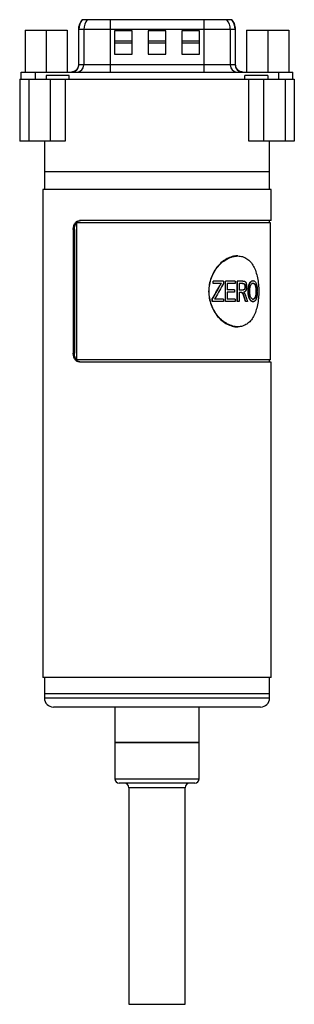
# Model space of a CAD drawing. Header units: inches. Extents: x 3.16 to 12.52, y 1.38 to 9.55.
# Tile 1 of 7: x 3.16 to 3.77, y 3.47 to 5.66. Entities that reach past the tile are written whole.
import ezdxf

# ---------------------------------------------------------------- set-up
doc = ezdxf.new("R2010")
doc.units = ezdxf.units.IN
doc.header["$MEASUREMENT"] = 0

msp = doc.modelspace()

# ---------------------------------------------------------------- linework, layer by layer
at = {"color": 7, "linetype": 'Continuous', "lineweight": 25}
for p, q in [((3.298, 5.661), (3.2972, 5.661)), ((3.309, 5.661), (3.298, 5.661)), ((3.3598, 5.661), (3.309, 5.661)), ((3.3598, 5.661), (3.3598, 5.6399)), ((3.5681, 5.661), (3.3598, 5.661)), ((3.5681, 5.661), (3.5681, 5.6399)), ((3.6189, 5.661), (3.5681, 5.661)), ((3.6299, 5.661), (3.6189, 5.661)), ((3.6307, 5.661), (3.6299, 5.661)), ((3.1711, 5.6384), (3.1711, 5.5449)), ((3.1711, 5.6384), (3.2179, 5.6384)), ((3.2179, 5.6384), (3.2179, 5.5449)), ((3.2179, 5.6384), (3.2646, 5.6384)), ((3.2646, 5.6384), (3.2646, 5.5449)), ((3.2893, 5.6399), (3.2893, 5.5606)), ((3.2902, 5.6399), (3.2893, 5.6399)), ((3.3012, 5.6399), (3.2902, 5.6399)), ((3.2902, 5.5606), (3.2902, 5.6399)), ((3.3012, 5.6399), (3.3012, 5.5606)), ((3.3598, 5.6399), (3.3012, 5.6399)), ((3.5681, 5.6399), (3.3598, 5.6399)), ((3.3598, 5.6399), (3.3598, 5.5606)), ((3.4088, 5.6369), (3.3694, 5.6369)), ((3.3694, 5.6369), (3.3694, 5.5846)), ((3.4088, 5.5846), (3.4088, 5.6369)), ((3.4836, 5.6369), (3.4442, 5.6369)), ((3.4442, 5.6369), (3.4442, 5.5846)), ((3.4836, 5.5846), (3.4836, 5.6369)), ((3.5584, 5.6369), (3.519, 5.6369)), ((3.519, 5.6369), (3.519, 5.5846)), ((3.5584, 5.5846), (3.5584, 5.6369)), ((3.5681, 5.6399), (3.5681, 5.5606)), ((3.6266, 5.6399), (3.5681, 5.6399)), ((3.6266, 5.6399), (3.6266, 5.5606)), ((3.6376, 5.6399), (3.6266, 5.6399)), ((3.6376, 5.6399), (3.6376, 5.5606)), ((3.6385, 5.6399), (3.6376, 5.6399)), ((3.6385, 5.5606), (3.6385, 5.6399)), ((3.6631, 5.6384), (3.6631, 5.5449)), ((3.6631, 5.6384), (3.7099, 5.6384)), ((3.7099, 5.6384), (3.7099, 5.5449)), ((3.7099, 5.6384), (3.7566, 5.6384)), ((3.7566, 5.6384), (3.7566, 5.5449)), ((3.4088, 5.6137), (3.3694, 5.6137)), ((3.4836, 5.6137), (3.4442, 5.6137)), ((3.5584, 5.6137), (3.519, 5.6137)), ((3.3694, 5.6098), (3.4088, 5.6098)), ((3.4442, 5.6098), (3.4836, 5.6098)), ((3.519, 5.6098), (3.5584, 5.6098)), ((3.3694, 5.5846), (3.4088, 5.5846)), ((3.4442, 5.5846), (3.4836, 5.5846)), ((3.519, 5.5846), (3.5584, 5.5846)), ((3.1621, 5.5291), (3.1621, 5.5449)), ((3.1936, 5.5291), (3.1936, 5.5449)), ((3.1936, 5.5449), (3.7343, 5.5449)), ((3.2902, 5.5606), (3.2893, 5.5606)), ((3.3012, 5.5606), (3.2902, 5.5606)), ((3.3598, 5.5606), (3.3012, 5.5606)), ((3.3598, 5.5606), (3.3598, 5.5449)), ((3.5681, 5.5606), (3.3598, 5.5606)), ((3.5681, 5.5606), (3.5681, 5.5449)), ((3.6266, 5.5606), (3.5681, 5.5606)), ((3.6376, 5.5606), (3.6266, 5.5606)), ((3.6385, 5.5606), (3.6376, 5.5606)), ((3.7343, 5.5291), (3.7343, 5.5449)), ((3.7658, 5.5291), (3.7658, 5.5449)), ((3.1589, 5.5291), (3.1589, 5.3913)), ((3.1589, 5.5291), (3.1789, 5.5291)), ((3.1789, 5.5291), (3.1789, 5.3913)), ((3.1789, 5.5291), (3.2275, 5.5291)), ((3.269, 5.537), (3.2179, 5.537)), ((3.2179, 5.537), (3.2179, 5.5291)), ((3.2275, 5.3913), (3.2275, 5.5291)), ((3.2275, 5.5291), (3.2596, 5.5291)), ((3.2596, 5.5291), (3.2596, 5.3913)), ((3.2596, 5.5291), (3.6681, 5.5291)), ((3.269, 5.5291), (3.269, 5.537)), ((3.71, 5.537), (3.6588, 5.537)), ((3.6588, 5.5291), (3.6588, 5.537)), ((3.6681, 5.3913), (3.6681, 5.5291)), ((3.6681, 5.5291), (3.7003, 5.5291)), ((3.7003, 5.5291), (3.7003, 5.3913)), ((3.7003, 5.5291), (3.7489, 5.5291)), ((3.71, 5.537), (3.71, 5.5291)), ((3.7489, 5.5291), (3.7489, 5.3913)), ((3.7489, 5.5291), (3.7689, 5.5291)), ((3.7689, 5.5291), (3.7689, 5.3913)), ((3.1789, 5.3913), (3.1589, 5.3913)), ((3.2275, 5.3913), (3.1789, 5.3913)), ((3.2139, 5.3913), (3.2139, 5.3224)), ((3.2596, 5.3913), (3.2275, 5.3913)), ((3.7003, 5.3913), (3.6681, 5.3913)), ((3.7489, 5.3913), (3.7003, 5.3913)), ((3.7139, 5.3224), (3.7139, 5.3913)), ((3.7689, 5.3913), (3.7489, 5.3913)), ((3.2139, 5.3224), (3.2139, 5.2831)), ((3.7139, 5.3224), (3.2139, 5.3224)), ((3.7139, 5.2831), (3.7139, 5.3224)), ((3.2104, 5.2831), (3.2104, 4.1974)), ((3.7174, 5.2831), (3.2104, 5.2831)), ((3.7174, 5.2142), (3.7174, 5.2831)), ((3.2778, 5.1945), (3.2778, 4.9189)), ((3.2803, 5.1945), (3.2778, 5.1945)), ((3.2803, 5.1945), (3.2803, 4.9189)), ((3.285, 5.2092), (3.285, 4.9041)), ((3.7159, 5.2092), (3.285, 5.2092)), ((3.7174, 5.2142), (3.2919, 5.2142)), ((3.7139, 5.2092), (3.7139, 5.2142)), ((3.7159, 4.9041), (3.7159, 5.2092)), ((3.6435, 5.1354), (3.6421, 5.1354)), ((3.5886, 5.0743), (3.5886, 5.0796)), ((3.589, 5.0796), (3.5886, 5.0796)), ((3.589, 5.0743), (3.5886, 5.0743)), ((3.589, 5.0743), (3.589, 5.0796)), ((3.6116, 5.0796), (3.589, 5.0796)), ((3.607, 5.0743), (3.589, 5.0743)), ((3.6037, 5.0689), (3.6031, 5.0689)), ((3.6116, 5.0796), (3.6116, 5.0743)), ((3.6158, 5.0341), (3.6158, 5.0796)), ((3.6164, 5.0796), (3.6158, 5.0796)), ((3.6164, 5.0341), (3.6164, 5.0796)), ((3.6373, 5.0796), (3.6164, 5.0796)), ((3.6373, 5.0743), (3.6201, 5.0743)), ((3.6201, 5.0743), (3.6201, 5.0601)), ((3.6373, 5.0796), (3.6373, 5.0743)), ((3.6422, 5.0341), (3.6422, 5.0796)), ((3.6429, 5.0796), (3.6422, 5.0796)), ((3.6429, 5.0341), (3.6429, 5.0796)), ((3.6544, 5.0796), (3.6429, 5.0796)), ((3.6547, 5.0743), (3.6462, 5.0743)), ((3.6462, 5.0743), (3.6462, 5.0595)), ((3.6594, 5.0671), (3.6601, 5.0671)), ((3.6775, 5.0802), (3.6767, 5.0802)), ((3.6767, 5.0749), (3.6776, 5.0749)), ((3.6827, 5.0673), (3.6835, 5.0673)), ((3.6364, 5.0601), (3.6201, 5.0601)), ((3.6364, 5.0548), (3.6201, 5.0548)), ((3.6201, 5.0548), (3.6201, 5.0394)), ((3.6364, 5.0601), (3.6364, 5.0548)), ((3.6538, 5.0595), (3.6462, 5.0595)), ((3.6504, 5.0542), (3.6462, 5.0542)), ((3.6462, 5.0542), (3.6462, 5.0341)), ((3.6582, 5.0439), (3.6575, 5.0439)), ((3.6671, 5.0563), (3.6663, 5.0563)), ((3.6837, 5.057), (3.6845, 5.057)), ((3.5865, 5.0341), (3.5865, 5.0397)), ((3.587, 5.0397), (3.5865, 5.0397)), ((3.587, 5.0341), (3.5865, 5.0341)), ((3.587, 5.0341), (3.587, 5.0397)), ((3.612, 5.0341), (3.587, 5.0341)), ((3.612, 5.0394), (3.5917, 5.0394)), ((3.612, 5.0394), (3.612, 5.0341)), ((3.6164, 5.0341), (3.6158, 5.0341)), ((3.6378, 5.0341), (3.6164, 5.0341)), ((3.6378, 5.0394), (3.6201, 5.0394)), ((3.6378, 5.0394), (3.6378, 5.0341)), ((3.6429, 5.0341), (3.6422, 5.0341)), ((3.6462, 5.0341), (3.6429, 5.0341)), ((3.6616, 5.0341), (3.6608, 5.0341)), ((3.665, 5.0341), (3.6616, 5.0341)), ((3.6699, 5.0407), (3.6691, 5.0407)), ((3.6767, 5.0389), (3.6775, 5.0389)), ((3.6775, 5.0335), (3.6767, 5.0335)), ((3.6421, 4.9779), (3.6435, 4.9779)), ((3.2803, 4.9189), (3.2778, 4.9189)), ((3.7159, 4.9041), (3.285, 4.9041)), ((3.7174, 4.8992), (3.2919, 4.8992)), ((3.7139, 4.8992), (3.7139, 4.9041)), ((3.7174, 4.1974), (3.7174, 4.8992)), ((3.7174, 4.1974), (3.2104, 4.1974)), ((3.2139, 4.1974), (3.2139, 4.161)), ((3.7139, 4.161), (3.7139, 4.1974)), ((3.2139, 4.161), (3.2139, 4.1512)), ((3.7139, 4.161), (3.2139, 4.161)), ((3.7139, 4.1512), (3.2139, 4.1512)), ((3.7139, 4.1512), (3.7139, 4.161)), ((3.6942, 4.1315), (3.2336, 4.1315)), ((3.3701, 4.1315), (3.3701, 4.0528)), ((3.5576, 4.0528), (3.5576, 4.1315)), ((3.3701, 4.0528), (3.3701, 3.9718)), ((3.3701, 4.0528), (3.3976, 4.0528)), ((3.5576, 4.0528), (3.3701, 4.0528)), ((3.3976, 4.0528), (3.5576, 4.0528)), ((3.5576, 3.9718), (3.5576, 4.0528)), ((3.3701, 3.9718), (3.3976, 3.9718)), ((3.3976, 3.9718), (3.5576, 3.9718)), ((3.4047, 3.9618), (3.3801, 3.9618)), ((3.4014, 3.9518), (3.4014, 3.4698)), ((3.4197, 3.9518), (3.4014, 3.9518)), ((3.5476, 3.9618), (3.4047, 3.9618)), ((3.5264, 3.9518), (3.4197, 3.9518)), ((3.5264, 3.4698), (3.5264, 3.9518)), ((3.4014, 3.4698), (3.4197, 3.4698)), ((3.4197, 3.4698), (3.5264, 3.4698))]:
    msp.add_line(p, q, dxfattribs=at)
for centre, radius, start, end in [((3.3228, 5.6399), 0.0326, 139.6356, 180.0565), ((3.3338, 5.6399), 0.0326, 139.6356, 180.0565), ((3.5941, 5.6399), 0.0326, 359.9435, 40.3644), ((3.6051, 5.6399), 0.0326, 359.9435, 40.3644), ((3.2746, 5.5605), 0.0156, 270.4419, 0.4352), ((3.2856, 5.5605), 0.0156, 270.4419, 0.4352), ((3.6423, 5.5605), 0.0156, 179.5648, 269.5581), ((3.6533, 5.5605), 0.0156, 179.5648, 269.5581), ((3.2336, 4.1512), 0.0197, 180, 270), ((3.6942, 4.1512), 0.0197, 270, 0), ((3.3801, 3.9718), 0.01, 180, 270), ((3.5476, 3.9718), 0.01, 270, 0), ((3.3914, 3.9518), 0.01, 0, 90), ((3.5364, 3.9518), 0.01, 90, 180)]:
    msp.add_arc(centre, radius, start, end, dxfattribs=at)
for points, knots in [([(3.2975, 5.6614), (3.2949, 5.6577), (3.2901, 5.651), (3.2896, 5.643), (3.2893, 5.6394)], [0, 0, 0, 0, 0.56, 1, 1, 1, 1]), ([(3.6385, 5.6394), (3.6381, 5.644), (3.6373, 5.6521), (3.6325, 5.6585), (3.6304, 5.6614)], [0, 0, 0, 0, 0.56, 1, 1, 1, 1]), ([(3.2893, 5.5611), (3.2892, 5.5596), (3.2891, 5.5566), (3.2871, 5.5522), (3.2838, 5.5482), (3.279, 5.5454), (3.2753, 5.5451), (3.2736, 5.5449)], [0, 0, 0, 0, 0.175419, 0.365273, 0.561988, 0.789565, 1, 1, 1, 1]), ([(3.6543, 5.5449), (3.6528, 5.545), (3.6497, 5.5453), (3.6453, 5.5474), (3.6415, 5.5509), (3.6389, 5.5557), (3.6387, 5.5594), (3.6385, 5.5611)], [0, 0, 0, 0, 0.1774, 0.368501, 0.565414, 0.791831, 1, 1, 1, 1]), ([(3.2778, 5.1945), (3.2778, 5.1971), (3.2781, 5.1996), (3.2795, 5.2044), (3.2805, 5.2066), (3.2831, 5.2102), (3.2846, 5.2117), (3.2881, 5.2137), (3.2899, 5.2142), (3.2919, 5.2142)], [0, 0, 0, 0, 0.25, 0.25, 0.5, 0.5, 0.75, 0.75, 1, 1, 1, 1]), ([(3.2803, 5.1945), (3.2803, 5.1951), (3.2804, 5.1964), (3.2806, 5.1983), (3.2809, 5.2002), (3.2815, 5.2026), (3.2825, 5.2055), (3.2842, 5.2085), (3.2863, 5.211), (3.2887, 5.2128), (3.2914, 5.2139), (3.2933, 5.2141), (3.2942, 5.2142)], [0, 0, 0, 0, 0.062884, 0.125117, 0.187306, 0.250061, 0.374921, 0.499738, 0.624603, 0.749417, 0.874253, 1, 1, 1, 1]), ([(3.6421, 5.1354), (3.6421, 5.1354), (3.6386, 5.1359), (3.6308, 5.1342), (3.6195, 5.13), (3.6084, 5.1226), (3.5984, 5.1127), (3.59, 5.1007), (3.5836, 5.087), (3.5796, 5.0721), (3.5782, 5.0567), (3.5796, 5.0412), (3.5836, 5.0264), (3.59, 5.0127), (3.5984, 5.0006), (3.6084, 4.9908), (3.6195, 4.9834), (3.6308, 4.9792), (3.6386, 4.9774), (3.6421, 4.9779), (3.6421, 4.9779)], [0, 0, 0, 0, 0.000019, 0.062521, 0.125022, 0.187521, 0.250018, 0.312515, 0.375011, 0.437488, 0.500001, 0.562495, 0.624991, 0.687487, 0.749984, 0.812482, 0.87498, 0.937481, 0.999983, 1, 1, 1, 1]), ([(3.69, 5.0567), (3.69, 5.0618), (3.6895, 5.0721), (3.6874, 5.087), (3.6838, 5.1007), (3.6787, 5.1127), (3.672, 5.1226), (3.6638, 5.1299), (3.6542, 5.1344), (3.6436, 5.1359), (3.6322, 5.1344), (3.6207, 5.1299), (3.6096, 5.1226), (3.5995, 5.1127), (3.591, 5.1007), (3.5845, 5.087), (3.5805, 5.0721), (3.5791, 5.0567), (3.5805, 5.0412), (3.5845, 5.0264), (3.591, 5.0127), (3.5995, 5.0006), (3.6096, 4.9908), (3.6207, 4.9835), (3.6322, 4.979), (3.6436, 4.9774), (3.6542, 4.979), (3.6638, 4.9835), (3.672, 4.9908), (3.6787, 5.0006), (3.6838, 5.0127), (3.6874, 5.0264), (3.6895, 5.0412), (3.69, 5.0515), (3.69, 5.0567)], [0, 0, 0, 0, 0.031123, 0.062281, 0.093458, 0.124685, 0.155959, 0.187278, 0.218631, 0.250001, 0.281373, 0.312726, 0.344044, 0.375318, 0.406544, 0.437726, 0.468874, 0.500004, 0.531133, 0.562281, 0.593463, 0.624689, 0.655963, 0.687281, 0.718634, 0.750006, 0.781377, 0.812729, 0.844047, 0.875322, 0.906549, 0.937726, 0.968887, 1, 1, 1, 1]), ([(3.6031, 5.0689), (3.6037, 5.0698), (3.6047, 5.0717), (3.6059, 5.0734), (3.6064, 5.0743)], [0, 0, 0, 0, 0.50238, 1, 1, 1, 1]), ([(3.6037, 5.0689), (3.6042, 5.0699), (3.6048, 5.0708), (3.6056, 5.0721), (3.6058, 5.0725), (3.6063, 5.0734), (3.6066, 5.0738), (3.607, 5.0743)], [0, 0, 0, 0, 0.5, 0.5, 0.75, 0.75, 1, 1, 1, 1]), ([(3.6594, 5.0671), (3.6594, 5.0667), (3.6593, 5.066), (3.6592, 5.0647), (3.6588, 5.0629), (3.6575, 5.0607), (3.6558, 5.0598), (3.6543, 5.0596), (3.6535, 5.0596), (3.6531, 5.0595)], [0, 0, 0, 0, 0.078693, 0.143671, 0.285417, 0.499998, 0.748934, 0.874441, 1, 1, 1, 1]), ([(3.6601, 5.0671), (3.6601, 5.0667), (3.6601, 5.0664), (3.6601, 5.066), (3.6601, 5.0658), (3.6601, 5.0657), (3.6601, 5.0656), (3.66, 5.0655), (3.66, 5.0654), (3.6599, 5.0648), (3.6598, 5.0642), (3.6595, 5.0632), (3.6593, 5.0627), (3.6588, 5.0618), (3.6586, 5.0614), (3.6582, 5.0609), (3.6581, 5.0609), (3.658, 5.0607), (3.6579, 5.0607), (3.6577, 5.0605), (3.6575, 5.0604), (3.657, 5.0601), (3.6566, 5.0599), (3.6561, 5.0598), (3.6561, 5.0598), (3.656, 5.0597), (3.6559, 5.0597), (3.6558, 5.0597), (3.6557, 5.0597), (3.6554, 5.0596), (3.6552, 5.0596), (3.655, 5.0596), (3.655, 5.0596), (3.6549, 5.0596), (3.6549, 5.0596), (3.6549, 5.0596), (3.6548, 5.0596), (3.6547, 5.0596), (3.6546, 5.0596), (3.6543, 5.0596), (3.6541, 5.0595), (3.6538, 5.0595)], [0, 0, 0, 0, 0.0625, 0.0625, 0.09375, 0.09375, 0.109375, 0.109375, 0.125, 0.125, 0.25, 0.25, 0.375, 0.375, 0.5, 0.5, 0.53125, 0.53125, 0.5625, 0.5625, 0.625, 0.625, 0.75, 0.75, 0.765625, 0.765625, 0.78125, 0.78125, 0.8125, 0.8125, 0.875, 0.875, 0.882812, 0.882812, 0.890625, 0.890625, 0.90625, 0.90625, 0.9375, 0.9375, 1, 1, 1, 1]), ([(3.6539, 5.0743), (3.6543, 5.0743), (3.655, 5.0743), (3.656, 5.074), (3.657, 5.0735), (3.6581, 5.0724), (3.659, 5.0707), (3.6593, 5.0686), (3.6594, 5.0676), (3.6594, 5.0671)], [0, 0, 0, 0, 0.125393, 0.250765, 0.379187, 0.501229, 0.749453, 0.874662, 1, 1, 1, 1]), ([(3.6544, 5.0796), (3.6552, 5.0796), (3.6558, 5.0796), (3.6567, 5.0795), (3.6569, 5.0794), (3.6573, 5.0793), (3.6574, 5.0793), (3.6576, 5.0793), (3.6577, 5.0792), (3.6578, 5.0792), (3.6578, 5.0792), (3.6578, 5.0792), (3.6579, 5.0792), (3.6582, 5.0791), (3.6585, 5.0789), (3.6589, 5.0787), (3.6591, 5.0787), (3.6592, 5.0785), (3.6593, 5.0785), (3.6594, 5.0784), (3.6595, 5.0784), (3.6598, 5.0781), (3.66, 5.0779), (3.6603, 5.0775), (3.6605, 5.0774), (3.6607, 5.0771), (3.6608, 5.0769), (3.6611, 5.0765), (3.6612, 5.0762), (3.6615, 5.0756), (3.6616, 5.0755), (3.6617, 5.0751), (3.6618, 5.0749), (3.6622, 5.0739), (3.6624, 5.0731), (3.6627, 5.0719), (3.6628, 5.0715), (3.6629, 5.0708), (3.6629, 5.0706), (3.6629, 5.0703), (3.663, 5.0702), (3.663, 5.07), (3.663, 5.0699), (3.663, 5.0698), (3.663, 5.0698), (3.6631, 5.0691), (3.6631, 5.0682), (3.6631, 5.0671)], [0, 0, 0, 0, 0.125, 0.125, 0.1875, 0.1875, 0.21875, 0.21875, 0.234375, 0.234375, 0.242188, 0.242188, 0.25, 0.25, 0.3125, 0.3125, 0.34375, 0.34375, 0.359375, 0.359375, 0.375, 0.375, 0.4375, 0.4375, 0.46875, 0.46875, 0.5, 0.5, 0.5625, 0.5625, 0.59375, 0.59375, 0.625, 0.625, 0.75, 0.75, 0.8125, 0.8125, 0.84375, 0.84375, 0.859375, 0.859375, 0.867188, 0.867188, 0.875, 0.875, 1, 1, 1, 1]), ([(3.6547, 5.0743), (3.6551, 5.0743), (3.6555, 5.0743), (3.6557, 5.0742), (3.6558, 5.0742), (3.6559, 5.0742), (3.6559, 5.0742), (3.656, 5.0742), (3.6561, 5.0742), (3.6564, 5.0741), (3.6565, 5.074), (3.6571, 5.0738), (3.6574, 5.0737), (3.658, 5.0732), (3.6583, 5.073), (3.6587, 5.0725), (3.6588, 5.0723), (3.6591, 5.0719), (3.6592, 5.0717), (3.6595, 5.0711), (3.6596, 5.0706), (3.6598, 5.0699), (3.6599, 5.0697), (3.66, 5.0692), (3.66, 5.0689), (3.6601, 5.0686), (3.6601, 5.0685), (3.6601, 5.0684), (3.6601, 5.0684), (3.6601, 5.0682), (3.6601, 5.0681), (3.6601, 5.0677), (3.6601, 5.0674), (3.6601, 5.0671)], [0, 0, 0, 0, 0.125, 0.125, 0.140625, 0.140625, 0.15625, 0.15625, 0.1875, 0.1875, 0.25, 0.25, 0.375, 0.375, 0.5, 0.5, 0.5625, 0.5625, 0.625, 0.625, 0.75, 0.75, 0.8125, 0.8125, 0.875, 0.875, 0.890625, 0.890625, 0.90625, 0.90625, 0.9375, 0.9375, 1, 1, 1, 1]), ([(3.6631, 5.0671), (3.6631, 5.0666), (3.6631, 5.0662), (3.6631, 5.0656), (3.6631, 5.0654), (3.6631, 5.0652), (3.6631, 5.0651), (3.663, 5.065), (3.663, 5.065), (3.663, 5.0649), (3.663, 5.0649), (3.663, 5.0644), (3.663, 5.0641), (3.6629, 5.0635), (3.6629, 5.0633), (3.6628, 5.063), (3.6628, 5.0628), (3.6626, 5.0618), (3.6624, 5.0611), (3.662, 5.0598), (3.6617, 5.0592), (3.6611, 5.0581), (3.6608, 5.0575), (3.6602, 5.0569), (3.66, 5.0566), (3.6597, 5.0563), (3.6596, 5.0562), (3.6593, 5.056), (3.6592, 5.0559), (3.6589, 5.0557), (3.6587, 5.0555), (3.6582, 5.0553), (3.658, 5.0551), (3.6576, 5.055), (3.6575, 5.0549), (3.6573, 5.0548), (3.6573, 5.0548), (3.6571, 5.0548), (3.6571, 5.0548), (3.6569, 5.0547), (3.6566, 5.0546), (3.6563, 5.0545)], [0, 0, 0, 0, 0.0625, 0.0625, 0.09375, 0.09375, 0.109375, 0.109375, 0.117188, 0.117188, 0.125, 0.125, 0.1875, 0.1875, 0.21875, 0.21875, 0.25, 0.25, 0.375, 0.375, 0.5, 0.5, 0.625, 0.625, 0.6875, 0.6875, 0.71875, 0.71875, 0.75, 0.75, 0.8125, 0.8125, 0.875, 0.875, 0.90625, 0.90625, 0.921875, 0.921875, 0.9375, 0.9375, 1, 1, 1, 1]), ([(3.6663, 5.0563), (3.6664, 5.0577), (3.6664, 5.0605), (3.6668, 5.0647), (3.6675, 5.0688), (3.6687, 5.0727), (3.6705, 5.0762), (3.6726, 5.0787), (3.6744, 5.0798), (3.6757, 5.0802), (3.6764, 5.0802), (3.6767, 5.0802)], [0, 0, 0, 0, 0.125174, 0.250305, 0.380411, 0.500375, 0.643288, 0.785671, 0.892798, 0.946292, 1, 1, 1, 1]), ([(3.6671, 5.0563), (3.6671, 5.0572), (3.6671, 5.058), (3.6672, 5.059), (3.6672, 5.0594), (3.6672, 5.0598), (3.6672, 5.0599), (3.6672, 5.0602), (3.6672, 5.0602), (3.6672, 5.0603), (3.6672, 5.0604), (3.6672, 5.0604), (3.6672, 5.0604), (3.6673, 5.0612), (3.6673, 5.0619), (3.6674, 5.0629), (3.6675, 5.0633), (3.6675, 5.0638), (3.6675, 5.064), (3.6676, 5.0643), (3.6676, 5.0644), (3.6678, 5.0661), (3.6681, 5.0675), (3.6685, 5.0695), (3.6687, 5.0701), (3.669, 5.071), (3.6691, 5.0713), (3.6692, 5.0717), (3.6693, 5.0718), (3.6694, 5.0721), (3.6694, 5.0722), (3.67, 5.0736), (3.6705, 5.0747), (3.6714, 5.0761), (3.6717, 5.0766), (3.6724, 5.0774), (3.6727, 5.0778), (3.6737, 5.0788), (3.6744, 5.0794), (3.6756, 5.0799), (3.676, 5.08), (3.6764, 5.0801), (3.6765, 5.0801), (3.6766, 5.0801), (3.6766, 5.0801), (3.6767, 5.0802), (3.6768, 5.0802), (3.6771, 5.0802), (3.6773, 5.0802), (3.6775, 5.0802)], [0, 0, 0, 0, 0.0625, 0.0625, 0.09375, 0.09375, 0.109375, 0.109375, 0.117188, 0.117188, 0.121094, 0.121094, 0.125, 0.125, 0.1875, 0.1875, 0.21875, 0.21875, 0.234375, 0.234375, 0.25, 0.25, 0.375, 0.375, 0.4375, 0.4375, 0.46875, 0.46875, 0.484375, 0.484375, 0.5, 0.5, 0.625, 0.625, 0.6875, 0.6875, 0.75, 0.75, 0.875, 0.875, 0.9375, 0.9375, 0.945312, 0.945312, 0.953125, 0.953125, 0.96875, 0.96875, 1, 1, 1, 1]), ([(3.67, 5.0562), (3.67, 5.0576), (3.67, 5.0587), (3.67, 5.0595), (3.67, 5.0595), (3.67, 5.0596), (3.67, 5.0596), (3.67, 5.0597), (3.67, 5.0598), (3.6701, 5.06), (3.6701, 5.0602), (3.6701, 5.0606), (3.6701, 5.0609), (3.6702, 5.0617), (3.6702, 5.0622), (3.6703, 5.0627), (3.6703, 5.0628), (3.6703, 5.0629), (3.6703, 5.063), (3.6703, 5.0632), (3.6703, 5.0634), (3.6704, 5.0638), (3.6704, 5.0641), (3.6706, 5.0649), (3.6707, 5.0654), (3.671, 5.0669), (3.6712, 5.0679), (3.6717, 5.0692), (3.6718, 5.0696), (3.6722, 5.0705), (3.6724, 5.0709), (3.6731, 5.0721), (3.6736, 5.0728), (3.6742, 5.0734), (3.6744, 5.0736), (3.6746, 5.0738), (3.6748, 5.0739), (3.6752, 5.0742), (3.6755, 5.0744), (3.6761, 5.0747), (3.6764, 5.0747), (3.6767, 5.0748), (3.6767, 5.0748), (3.6768, 5.0748), (3.6768, 5.0748), (3.6769, 5.0748), (3.677, 5.0749), (3.6772, 5.0749), (3.6774, 5.0749), (3.6776, 5.0749)], [0, 0, 0, 0, 0.125, 0.125, 0.128906, 0.128906, 0.132812, 0.132812, 0.140625, 0.140625, 0.15625, 0.15625, 0.1875, 0.1875, 0.25, 0.25, 0.257812, 0.257812, 0.265625, 0.265625, 0.28125, 0.28125, 0.3125, 0.3125, 0.375, 0.375, 0.5, 0.5, 0.5625, 0.5625, 0.625, 0.625, 0.75, 0.75, 0.78125, 0.78125, 0.8125, 0.8125, 0.875, 0.875, 0.9375, 0.9375, 0.945312, 0.945312, 0.953125, 0.953125, 0.96875, 0.96875, 1, 1, 1, 1]), ([(3.6767, 5.0749), (3.6771, 5.0749), (3.6777, 5.0748), (3.679, 5.0743), (3.6804, 5.0729), (3.6816, 5.0708), (3.6823, 5.0689), (3.6825, 5.0678), (3.6827, 5.0673)], [0, 0, 0, 0, 0.125218, 0.250334, 0.499961, 0.749627, 0.874772, 1, 1, 1, 1]), ([(3.6775, 5.0802), (3.6778, 5.0802), (3.678, 5.0802), (3.6783, 5.0802), (3.6784, 5.0802), (3.6785, 5.0801), (3.6785, 5.0801), (3.6786, 5.0801), (3.6786, 5.0801), (3.6786, 5.0801), (3.6786, 5.0801), (3.6789, 5.0801), (3.6791, 5.08), (3.6793, 5.0799), (3.6794, 5.0799), (3.6796, 5.0798), (3.6797, 5.0798), (3.6805, 5.0794), (3.6811, 5.0789), (3.6824, 5.0775), (3.683, 5.0767), (3.6837, 5.0753), (3.684, 5.0748), (3.6843, 5.074), (3.6844, 5.0737), (3.6846, 5.0733), (3.6846, 5.0732), (3.6847, 5.0729), (3.6848, 5.0727), (3.6852, 5.0715), (3.6855, 5.0703), (3.6859, 5.0684), (3.686, 5.0677), (3.6862, 5.0667), (3.6862, 5.0664), (3.6863, 5.0659), (3.6863, 5.0657), (3.6864, 5.0654), (3.6864, 5.0652), (3.6865, 5.0644), (3.6866, 5.0637), (3.6866, 5.0627), (3.6867, 5.0624), (3.6867, 5.0619), (3.6867, 5.0617), (3.6867, 5.0613), (3.6867, 5.0611), (3.6868, 5.0606), (3.6868, 5.0603), (3.6868, 5.0598), (3.6868, 5.0596), (3.6868, 5.0593), (3.6868, 5.0592), (3.6868, 5.0591), (3.6868, 5.0591), (3.6868, 5.059), (3.6868, 5.0589), (3.6868, 5.0584), (3.6868, 5.0577), (3.6869, 5.0568)], [0, 0, 0, 0, 0.03125, 0.03125, 0.046875, 0.046875, 0.054688, 0.054688, 0.058594, 0.058594, 0.0625, 0.0625, 0.09375, 0.09375, 0.109375, 0.109375, 0.125, 0.125, 0.25, 0.25, 0.375, 0.375, 0.4375, 0.4375, 0.46875, 0.46875, 0.484375, 0.484375, 0.5, 0.5, 0.625, 0.625, 0.6875, 0.6875, 0.71875, 0.71875, 0.734375, 0.734375, 0.75, 0.75, 0.8125, 0.8125, 0.84375, 0.84375, 0.859375, 0.859375, 0.875, 0.875, 0.90625, 0.90625, 0.921875, 0.921875, 0.929688, 0.929688, 0.933594, 0.933594, 0.9375, 0.9375, 1, 1, 1, 1]), ([(3.6776, 5.0749), (3.678, 5.0749), (3.6783, 5.0748), (3.6786, 5.0748), (3.6786, 5.0748), (3.6786, 5.0747), (3.6786, 5.0747), (3.6787, 5.0747), (3.6787, 5.0747), (3.6789, 5.0747), (3.6789, 5.0746), (3.6792, 5.0745), (3.6793, 5.0745), (3.6796, 5.0743), (3.6798, 5.0742), (3.6801, 5.074), (3.6802, 5.0738), (3.6806, 5.0734), (3.6809, 5.0731), (3.6813, 5.0726), (3.6814, 5.0724), (3.6817, 5.072), (3.6818, 5.0718), (3.6822, 5.0712), (3.6824, 5.0708), (3.6827, 5.0701), (3.6828, 5.0698), (3.6829, 5.0693), (3.683, 5.0691), (3.6831, 5.0688), (3.6831, 5.0688), (3.6831, 5.0687), (3.6832, 5.0686), (3.6832, 5.0685), (3.6832, 5.0683), (3.6833, 5.0679), (3.6834, 5.0676), (3.6835, 5.0673)], [0, 0, 0, 0, 0.125, 0.125, 0.132812, 0.132812, 0.140625, 0.140625, 0.15625, 0.15625, 0.1875, 0.1875, 0.25, 0.25, 0.3125, 0.3125, 0.375, 0.375, 0.5, 0.5, 0.5625, 0.5625, 0.625, 0.625, 0.75, 0.75, 0.8125, 0.8125, 0.875, 0.875, 0.890625, 0.890625, 0.90625, 0.90625, 0.9375, 0.9375, 1, 1, 1, 1]), ([(3.6827, 5.0673), (3.6828, 5.0664), (3.6832, 5.0648), (3.6835, 5.0622), (3.6836, 5.0596), (3.6837, 5.0579), (3.6837, 5.057)], [0, 0, 0, 0, 0.249964, 0.499969, 0.749982, 1, 1, 1, 1]), ([(3.6835, 5.0673), (3.6837, 5.0662), (3.6839, 5.0654), (3.684, 5.0647), (3.684, 5.0647), (3.684, 5.0646), (3.684, 5.0645), (3.684, 5.0643), (3.6841, 5.0642), (3.6841, 5.0639), (3.6841, 5.0637), (3.6842, 5.063), (3.6842, 5.0626), (3.6844, 5.0614), (3.6844, 5.0605), (3.6845, 5.0595), (3.6845, 5.0595), (3.6845, 5.0594), (3.6845, 5.0594), (3.6845, 5.0592), (3.6845, 5.0592), (3.6845, 5.0589), (3.6845, 5.0587), (3.6845, 5.058), (3.6845, 5.0575), (3.6845, 5.057)], [0, 0, 0, 0, 0.25, 0.25, 0.265625, 0.265625, 0.28125, 0.28125, 0.3125, 0.3125, 0.375, 0.375, 0.5, 0.5, 0.75, 0.75, 0.765625, 0.765625, 0.78125, 0.78125, 0.8125, 0.8125, 0.875, 0.875, 1, 1, 1, 1]), ([(3.6575, 5.0439), (3.6569, 5.0454), (3.6561, 5.0478), (3.6548, 5.0508), (3.6537, 5.0526), (3.6525, 5.0537), (3.6511, 5.0542), (3.6502, 5.0542), (3.6497, 5.0542)], [0, 0, 0, 0, 0.308733, 0.50037, 0.637632, 0.750112, 0.874927, 1, 1, 1, 1]), ([(3.6582, 5.0439), (3.6576, 5.0457), (3.657, 5.0472), (3.6563, 5.049), (3.6561, 5.0495), (3.6558, 5.0501), (3.6557, 5.0503), (3.6556, 5.0506), (3.6555, 5.0507), (3.6555, 5.0508), (3.6554, 5.0509), (3.6554, 5.0509), (3.6554, 5.0509), (3.6554, 5.051), (3.6554, 5.051), (3.6554, 5.051), (3.6554, 5.051), (3.655, 5.0517), (3.6546, 5.0522), (3.6541, 5.0528), (3.6539, 5.053), (3.6536, 5.0534), (3.6534, 5.0535), (3.653, 5.0537), (3.6528, 5.0538), (3.6525, 5.0539), (3.6524, 5.054), (3.6522, 5.054), (3.6521, 5.0541), (3.652, 5.0541), (3.652, 5.0541), (3.6519, 5.0541), (3.6519, 5.0541), (3.6515, 5.0542), (3.651, 5.0542), (3.6504, 5.0542)], [0, 0, 0, 0, 0.25, 0.25, 0.375, 0.375, 0.4375, 0.4375, 0.46875, 0.46875, 0.484375, 0.484375, 0.492188, 0.492188, 0.496094, 0.496094, 0.5, 0.5, 0.625, 0.625, 0.6875, 0.6875, 0.75, 0.75, 0.8125, 0.8125, 0.84375, 0.84375, 0.859375, 0.859375, 0.867188, 0.867188, 0.875, 0.875, 1, 1, 1, 1]), ([(3.6563, 5.0545), (3.6565, 5.0543), (3.6567, 5.0542), (3.657, 5.0539), (3.657, 5.0538), (3.6572, 5.0537), (3.6572, 5.0537), (3.6572, 5.0537), (3.6573, 5.0536), (3.6573, 5.0536), (3.6573, 5.0536), (3.6574, 5.0535), (3.6575, 5.0534), (3.6576, 5.0532), (3.6577, 5.0532), (3.6577, 5.0531), (3.6578, 5.0531), (3.6579, 5.0529), (3.658, 5.0527), (3.6582, 5.0524)], [0, 0, 0, 0, 0.25, 0.25, 0.375, 0.375, 0.4375, 0.4375, 0.46875, 0.46875, 0.5, 0.5, 0.625, 0.625, 0.6875, 0.6875, 0.75, 0.75, 1, 1, 1, 1]), ([(3.6582, 5.0524), (3.6584, 5.0521), (3.6585, 5.0518), (3.6587, 5.0515), (3.6588, 5.0514), (3.6588, 5.0512), (3.6589, 5.0512), (3.6589, 5.0511), (3.6589, 5.0511), (3.6592, 5.0506), (3.6594, 5.0501), (3.6597, 5.0493), (3.6598, 5.0491), (3.66, 5.0487), (3.66, 5.0486), (3.6601, 5.0484), (3.6601, 5.0483), (3.6602, 5.0482), (3.6602, 5.0481), (3.6604, 5.0478), (3.6605, 5.0473), (3.6608, 5.0466)], [0, 0, 0, 0, 0.125, 0.125, 0.1875, 0.1875, 0.21875, 0.21875, 0.25, 0.25, 0.5, 0.5, 0.625, 0.625, 0.6875, 0.6875, 0.71875, 0.71875, 0.75, 0.75, 1, 1, 1, 1]), ([(3.6691, 5.0407), (3.6689, 5.0412), (3.6684, 5.0424), (3.6676, 5.0448), (3.6669, 5.0481), (3.6665, 5.0515), (3.6664, 5.0542), (3.6663, 5.0556), (3.6663, 5.0563)], [0, 0, 0, 0, 0.125062, 0.250098, 0.49996, 0.749872, 0.874926, 1, 1, 1, 1]), ([(3.6699, 5.0407), (3.6697, 5.0411), (3.6696, 5.0414), (3.6694, 5.0418), (3.6694, 5.042), (3.6693, 5.0421), (3.6693, 5.0422), (3.6693, 5.0423), (3.6693, 5.0423), (3.6692, 5.0424), (3.6692, 5.0424), (3.6691, 5.0427), (3.669, 5.043), (3.6689, 5.0434), (3.6688, 5.0436), (3.6687, 5.0439), (3.6687, 5.0441), (3.6685, 5.0448), (3.6683, 5.0455), (3.6681, 5.0464), (3.668, 5.0468), (3.6679, 5.0474), (3.6678, 5.0478), (3.6675, 5.0494), (3.6674, 5.0508), (3.6673, 5.0525), (3.6672, 5.0528), (3.6672, 5.0534), (3.6672, 5.0535), (3.6672, 5.0538), (3.6672, 5.0539), (3.6672, 5.054), (3.6672, 5.054), (3.6672, 5.0541), (3.6672, 5.0542), (3.6671, 5.0547), (3.6671, 5.0554), (3.6671, 5.0563)], [0, 0, 0, 0, 0.0625, 0.0625, 0.09375, 0.09375, 0.109375, 0.109375, 0.117188, 0.117188, 0.125, 0.125, 0.1875, 0.1875, 0.21875, 0.21875, 0.25, 0.25, 0.375, 0.375, 0.4375, 0.4375, 0.5, 0.5, 0.75, 0.75, 0.8125, 0.8125, 0.84375, 0.84375, 0.859375, 0.859375, 0.867188, 0.867188, 0.875, 0.875, 1, 1, 1, 1]), ([(3.6775, 5.0389), (3.6773, 5.0389), (3.6772, 5.0389), (3.677, 5.0389), (3.6769, 5.0389), (3.6768, 5.0389), (3.6768, 5.0389), (3.6767, 5.0389), (3.6767, 5.0389), (3.6764, 5.039), (3.6761, 5.0391), (3.6753, 5.0395), (3.6747, 5.0399), (3.6738, 5.0409), (3.6733, 5.0415), (3.6724, 5.0429), (3.672, 5.0437), (3.6714, 5.0454), (3.6711, 5.0463), (3.6708, 5.0473), (3.6708, 5.0474), (3.6708, 5.0477), (3.6707, 5.0478), (3.6707, 5.0481), (3.6706, 5.0484), (3.6705, 5.0491), (3.6704, 5.0496), (3.6703, 5.0503), (3.6703, 5.0504), (3.6703, 5.0506), (3.6703, 5.0507), (3.6702, 5.0511), (3.6702, 5.0514), (3.6701, 5.0521), (3.6701, 5.0526), (3.67, 5.0532), (3.67, 5.0532), (3.67, 5.0533), (3.67, 5.0534), (3.67, 5.0535), (3.67, 5.0536), (3.67, 5.054), (3.67, 5.0542), (3.67, 5.055), (3.67, 5.0555), (3.67, 5.0562)], [0, 0, 0, 0, 0.03125, 0.03125, 0.046875, 0.046875, 0.054688, 0.054688, 0.0625, 0.0625, 0.125, 0.125, 0.25, 0.25, 0.375, 0.375, 0.5, 0.5, 0.625, 0.625, 0.640625, 0.640625, 0.65625, 0.65625, 0.6875, 0.6875, 0.75, 0.75, 0.765625, 0.765625, 0.78125, 0.78125, 0.8125, 0.8125, 0.875, 0.875, 0.882812, 0.882812, 0.890625, 0.890625, 0.90625, 0.90625, 0.9375, 0.9375, 1, 1, 1, 1]), ([(3.6837, 5.057), (3.6837, 5.0559), (3.6836, 5.0538), (3.6833, 5.0497), (3.6824, 5.0446), (3.6805, 5.0407), (3.6787, 5.0393), (3.6776, 5.0389), (3.677, 5.0389), (3.6767, 5.0389)], [0, 0, 0, 0, 0.125487, 0.250951, 0.500624, 0.75019, 0.874495, 0.934902, 1, 1, 1, 1]), ([(3.6845, 5.057), (3.6845, 5.0556), (3.6845, 5.0546), (3.6844, 5.0538), (3.6844, 5.0537), (3.6844, 5.0537), (3.6844, 5.0536), (3.6844, 5.0535), (3.6844, 5.0535), (3.6844, 5.0532), (3.6844, 5.0531), (3.6844, 5.0527), (3.6844, 5.0524), (3.6843, 5.0516), (3.6843, 5.0512), (3.6842, 5.0506), (3.6842, 5.0505), (3.6842, 5.0504), (3.6842, 5.0503), (3.6842, 5.0501), (3.6841, 5.05), (3.6841, 5.0496), (3.6841, 5.0493), (3.6839, 5.0485), (3.6839, 5.048), (3.6836, 5.0465), (3.6833, 5.0456), (3.683, 5.0447), (3.683, 5.0446), (3.6829, 5.0444), (3.6829, 5.0443), (3.6828, 5.0439), (3.6827, 5.0437), (3.6824, 5.0431), (3.6822, 5.0427), (3.6819, 5.042), (3.6816, 5.0416), (3.6812, 5.041), (3.681, 5.0407), (3.6803, 5.0399), (3.6798, 5.0395), (3.6791, 5.0392), (3.6789, 5.0391), (3.6787, 5.039), (3.6786, 5.039), (3.6785, 5.039), (3.6785, 5.039), (3.6785, 5.039), (3.6784, 5.039), (3.6782, 5.0389), (3.6779, 5.0389), (3.6775, 5.0389)], [0, 0, 0, 0, 0.125, 0.125, 0.128906, 0.128906, 0.132812, 0.132812, 0.140625, 0.140625, 0.15625, 0.15625, 0.1875, 0.1875, 0.25, 0.25, 0.257812, 0.257812, 0.265625, 0.265625, 0.28125, 0.28125, 0.3125, 0.3125, 0.375, 0.375, 0.5, 0.5, 0.515625, 0.515625, 0.53125, 0.53125, 0.5625, 0.5625, 0.625, 0.625, 0.6875, 0.6875, 0.75, 0.75, 0.875, 0.875, 0.90625, 0.90625, 0.921875, 0.921875, 0.929688, 0.929688, 0.9375, 0.9375, 1, 1, 1, 1]), ([(3.6869, 5.0568), (3.6868, 5.0564), (3.6868, 5.0559), (3.6868, 5.0554), (3.6868, 5.0552), (3.6868, 5.055), (3.6868, 5.0549), (3.6868, 5.0548), (3.6868, 5.0548), (3.6868, 5.0547), (3.6868, 5.0547), (3.6868, 5.0543), (3.6868, 5.0539), (3.6868, 5.0532), (3.6868, 5.0529), (3.6867, 5.0511), (3.6865, 5.0497), (3.6863, 5.0476), (3.6862, 5.0469), (3.686, 5.0459), (3.6859, 5.0455), (3.6858, 5.0449), (3.6857, 5.0446), (3.6856, 5.0439), (3.6855, 5.0435), (3.6854, 5.043), (3.6853, 5.0429), (3.6853, 5.0427), (3.6852, 5.0426), (3.6852, 5.0425), (3.6852, 5.0424), (3.6852, 5.0424), (3.6852, 5.0423), (3.685, 5.0419), (3.6848, 5.0413), (3.6846, 5.0405)], [0, 0, 0, 0, 0.0625, 0.0625, 0.09375, 0.09375, 0.109375, 0.109375, 0.117188, 0.117188, 0.125, 0.125, 0.1875, 0.1875, 0.25, 0.25, 0.5, 0.5, 0.625, 0.625, 0.6875, 0.6875, 0.75, 0.75, 0.8125, 0.8125, 0.84375, 0.84375, 0.859375, 0.859375, 0.867188, 0.867188, 0.875, 0.875, 1, 1, 1, 1]), ([(3.6767, 5.0335), (3.6763, 5.0336), (3.6756, 5.0336), (3.6742, 5.034), (3.6724, 5.0352), (3.6709, 5.0372), (3.6698, 5.0391), (3.6693, 5.0401), (3.6691, 5.0407)], [0, 0, 0, 0, 0.125171, 0.250274, 0.499962, 0.749699, 0.874822, 1, 1, 1, 1]), ([(3.6775, 5.0335), (3.6773, 5.0336), (3.6771, 5.0336), (3.6768, 5.0336), (3.6767, 5.0336), (3.6766, 5.0336), (3.6766, 5.0336), (3.6765, 5.0336), (3.6765, 5.0336), (3.6765, 5.0336), (3.6765, 5.0336), (3.6761, 5.0337), (3.6757, 5.0338), (3.675, 5.0341), (3.6746, 5.0343), (3.6739, 5.0348), (3.6736, 5.0351), (3.6729, 5.0357), (3.6726, 5.036), (3.672, 5.0368), (3.6717, 5.0372), (3.6713, 5.0379), (3.6711, 5.0382), (3.6709, 5.0385), (3.6709, 5.0386), (3.6708, 5.0388), (3.6707, 5.0389), (3.6707, 5.039), (3.6707, 5.039), (3.6706, 5.0391), (3.6706, 5.0391), (3.6704, 5.0395), (3.6702, 5.04), (3.6699, 5.0407)], [0, 0, 0, 0, 0.0625, 0.0625, 0.09375, 0.09375, 0.109375, 0.109375, 0.117188, 0.117188, 0.125, 0.125, 0.25, 0.25, 0.375, 0.375, 0.5, 0.5, 0.625, 0.625, 0.75, 0.75, 0.8125, 0.8125, 0.84375, 0.84375, 0.859375, 0.859375, 0.867188, 0.867188, 0.875, 0.875, 1, 1, 1, 1]), ([(3.6846, 5.0405), (3.6844, 5.0401), (3.6843, 5.0398), (3.6841, 5.0395), (3.6841, 5.0394), (3.684, 5.0392), (3.684, 5.0391), (3.684, 5.0391), (3.684, 5.0391), (3.684, 5.039), (3.6839, 5.039), (3.6838, 5.0387), (3.6837, 5.0385), (3.6835, 5.038), (3.6834, 5.0378), (3.6827, 5.0367), (3.6822, 5.0359), (3.6813, 5.035), (3.681, 5.0348), (3.6803, 5.0343), (3.68, 5.0341), (3.6795, 5.0339), (3.6793, 5.0338), (3.679, 5.0337), (3.6789, 5.0337), (3.6788, 5.0337), (3.6788, 5.0337), (3.6787, 5.0337), (3.6787, 5.0337), (3.6786, 5.0336), (3.6786, 5.0336), (3.6784, 5.0336), (3.678, 5.0336), (3.6775, 5.0335)], [0, 0, 0, 0, 0.0625, 0.0625, 0.09375, 0.09375, 0.109375, 0.109375, 0.117188, 0.117188, 0.125, 0.125, 0.1875, 0.1875, 0.25, 0.25, 0.5, 0.5, 0.625, 0.625, 0.75, 0.75, 0.8125, 0.8125, 0.84375, 0.84375, 0.859375, 0.859375, 0.867188, 0.867188, 0.875, 0.875, 1, 1, 1, 1]), ([(3.2919, 4.8992), (3.2899, 4.8992), (3.2881, 4.8997), (3.2846, 4.9017), (3.2831, 4.9031), (3.2805, 4.9068), (3.2795, 4.9089), (3.2781, 4.9138), (3.2778, 4.9163), (3.2778, 4.9189)], [0, 0, 0, 0, 0.25, 0.25, 0.5, 0.5, 0.75, 0.75, 1, 1, 1, 1]), ([(3.2942, 4.8992), (3.2938, 4.8992), (3.2928, 4.8993), (3.2914, 4.8996), (3.2901, 4.9), (3.2884, 4.9009), (3.2863, 4.9024), (3.2842, 4.9049), (3.2825, 4.9079), (3.2813, 4.9113), (3.2805, 4.915), (3.2804, 4.9176), (3.2803, 4.9189)], [0, 0, 0, 0, 0.06286, 0.125085, 0.187284, 0.250067, 0.374929, 0.499747, 0.624611, 0.749422, 0.874255, 1, 1, 1, 1])]:
    msp.add_open_spline(points, degree=3, knots=knots, dxfattribs=at)
for points in [[(3.1621, 5.5449), (3.1625, 5.5449), (3.1635, 5.5449), (3.1708, 5.5449), (3.1812, 5.5449), (3.1894, 5.5449), (3.1936, 5.5449)], [(3.7343, 5.5449), (3.7384, 5.5449), (3.7467, 5.5449), (3.7571, 5.5449), (3.7644, 5.5449), (3.7653, 5.5449), (3.7658, 5.5449)], [(3.5865, 5.0397), (3.5922, 5.0494), (3.5977, 5.0592), (3.6031, 5.0689)], [(3.587, 5.0397), (3.5927, 5.0494), (3.5982, 5.0592), (3.6037, 5.0689)], [(3.6116, 5.0743), (3.6058, 5.0638), (3.5998, 5.0532), (3.5937, 5.0427)], [(3.5937, 5.0427), (3.593, 5.0416), (3.5924, 5.0405), (3.5917, 5.0394)], [(3.6608, 5.0341), (3.6597, 5.0374), (3.6586, 5.0406), (3.6575, 5.0439)], [(3.6616, 5.0341), (3.6605, 5.0374), (3.6594, 5.0406), (3.6582, 5.0439)], [(3.6608, 5.0466), (3.6622, 5.0424), (3.6636, 5.0383), (3.665, 5.0341)]]:
    msp.add_open_spline(points, degree=3, dxfattribs=at)

doc.saveas('drawing.dxf')
